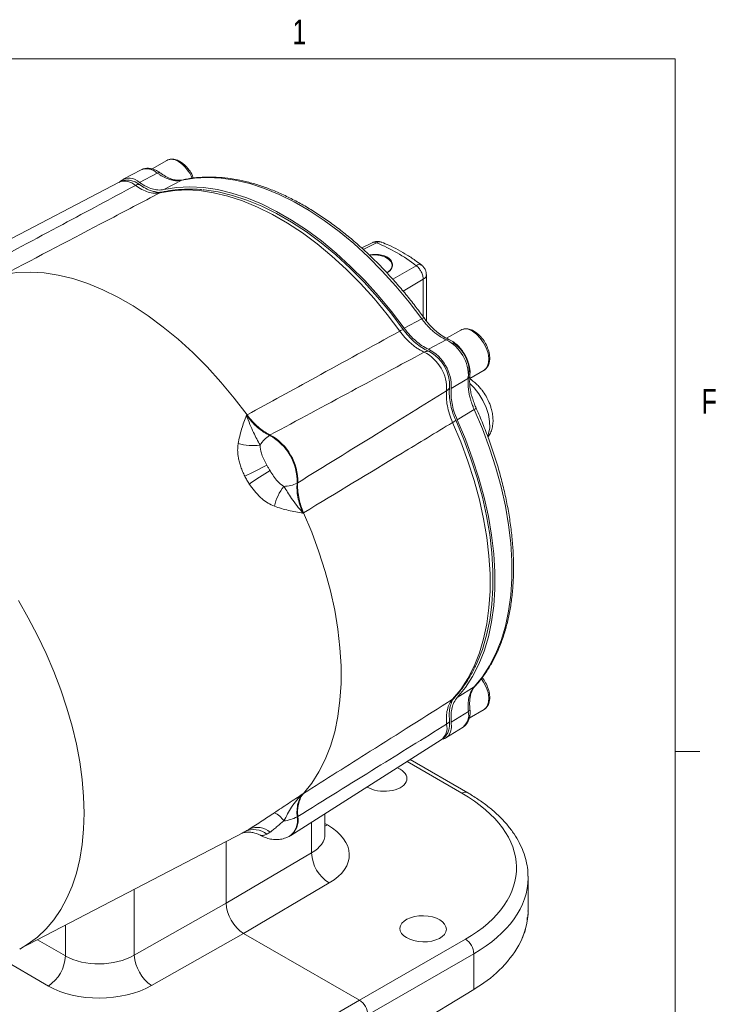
# Model space of a CAD drawing. Header units: inches. Extents: x 0.3 to 33.9, y 0.2 to 21.7.
# Tile 18 of 18: x 30.2 to 33.7, y 16.6 to 21.6. Entities that reach past the tile are written whole.
import ezdxf

# ---------------------------------------------------------------- set-up
doc = ezdxf.new("R2010")
doc.units = ezdxf.units.IN
doc.header["$MEASUREMENT"] = 0
doc.layers.add('SLD-0', color=7, linetype='Continuous', lineweight=15)
doc.styles.add('SLDTEXTSTYLE0', font='TXT', dxfattribs={"width": 0.75})

msp = doc.modelspace()

# ---------------------------------------------------------------- linework, layer by layer
at = {"color": 7, "linetype": 'Continuous', "lineweight": 15}
for p, q in [((30.9558, 20.8964), (30.8813, 20.8534)), ((30.8262, 20.849), (30.735, 20.8014)), ((30.9077, 20.8328), (30.8185, 20.785)), ((31.0312, 20.7964), (30.9411, 20.7491)), ((31.0379, 20.798), (31.0312, 20.7964)), ((30.7151, 20.7865), (29.917, 20.3702)), ((31.9926, 20.4809), (31.9399, 20.4542)), ((32.2664, 20.0853), (32.2664, 20.3195)), ((32.2433, 20.0966), (32.1551, 20.0483)), ((32.4403, 20.0395), (32.3687, 19.9981)), ((32.3667, 19.9905), (32.2776, 19.9426)), ((32.486, 19.795), (32.5576, 19.8364)), ((32.4784, 19.7971), (32.3924, 19.7439)), ((31.3613, 19.611), (31.3582, 19.6091)), ((32.5085, 19.6372), (32.4226, 19.585)), ((31.4746, 19.5073), (31.4777, 19.5092)), ((31.617, 19.268), (31.6138, 19.2663)), ((31.6437, 19.1145), (31.6469, 19.1162)), ((32.5085, 18.2375), (32.4226, 18.1831)), ((32.5134, 18.2425), (32.5085, 18.2375)), ((32.4784, 18.1123), (32.3924, 18.059)), ((32.4829, 18.079), (32.5576, 18.1221)), ((32.3648, 17.9784), (32.4517, 18.0336)), ((31.5824, 17.4857), (32.342, 17.9686)), ((32.4751, 17.7016), (32.1852, 17.869)), ((31.6469, 17.6986), (31.6437, 17.6969)), ((31.6138, 17.5797), (31.617, 17.5814)), ((31.7544, 17.4914), (31.7544, 17.5951)), ((30.2133, 16.9122), (31.3433, 17.5016)), ((31.5748, 17.4815), (31.5779, 17.4831)), ((31.2548, 17.4555), (31.2548, 17.1442)), ((31.6873, 17.3984), (31.2548, 17.1442)), ((32.7804, 17.1105), (32.7804, 17.2718)), ((31.3432, 16.9912), (31.7764, 17.2458)), ((31.2548, 17.1442), (30.7911, 16.881)), ((30.8786, 16.7275), (31.3432, 16.9912)), ((31.9289, 16.653), (31.3432, 16.9912)), ((32.4634, 16.9616), (31.9289, 16.653)), ((31.9713, 16.5796), (32.5058, 16.8881)), ((32.5058, 16.8881), (32.5058, 16.7082)), ((32.5058, 16.7082), (31.9713, 16.3831)), ((31.9289, 16.653), (31.3657, 16.3279))]:
    msp.add_line(p, q, dxfattribs=at)
at = {"color": 8, "linetype": 'Continuous', "lineweight": 15}
for p, q in [((32.0143, 20.4804), (31.9478, 20.447)), ((32.0972, 20.2958), (32.2148, 20.3647)), ((32.1486, 20.2365), (32.2503, 20.2959)), ((32.2503, 20.1066), (32.2503, 20.2959)), ((32.1695, 17.859), (32.4462, 17.6993)), ((31.6873, 17.5524), (31.6873, 17.3984)), ((31.7673, 17.5388), (31.7544, 17.5462)), ((31.7673, 17.5388), (31.7544, 17.5328)), ((30.7911, 16.881), (30.7911, 17.2135)), ((30.4438, 17.0324), (30.4438, 16.8768)), ((30.4438, 16.8768), (30.3022, 16.9585)), ((30.1087, 16.8688), (30.3577, 16.725))]:
    msp.add_line(p, q, dxfattribs=at)
at = {"color": 7, "linetype": 'Continuous', "lineweight": 15, "flags": 128}
for points in [[(31.0312, 20.7964), (31.095, 20.807), (31.1615, 20.8106), (31.2305, 20.8072), (31.3016, 20.7968), (31.3744, 20.7795), (31.4485, 20.7554), (31.5236, 20.7245), (31.5993, 20.6871), (31.6751, 20.6433), (31.7508, 20.5933), (31.8259, 20.5375), (31.9001, 20.476), (31.9728, 20.4093), (32.0439, 20.3376), (32.1129, 20.2613), (32.1795, 20.1809), (32.2433, 20.0966)], [(30.7786, 20.7942), (30.7964, 20.7879), (30.8178, 20.7752)], [(30.9212, 20.7332), (30.9849, 20.7437), (31.0515, 20.7473), (31.1204, 20.7438), (31.1914, 20.7334), (31.2642, 20.7161), (31.3382, 20.6919), (31.4133, 20.6611), (31.4889, 20.6237), (31.5647, 20.5799), (31.6403, 20.53), (31.7153, 20.4743), (31.7894, 20.4129), (31.8621, 20.3463), (31.9331, 20.2747), (32.0021, 20.1985), (32.0686, 20.1181), (32.1324, 20.034)], [(30.9411, 20.7491), (31.005, 20.7596), (31.0717, 20.7631), (31.1408, 20.7597), (31.212, 20.7492), (31.2849, 20.7319), (31.3591, 20.7077), (31.4343, 20.6767), (31.5101, 20.6392), (31.5861, 20.5954), (31.6618, 20.5454), (31.737, 20.4895), (31.8113, 20.428), (31.8842, 20.3612), (31.9554, 20.2894), (32.0245, 20.2131), (32.0912, 20.1326), (32.1551, 20.0483)], [(31.137, 20.7483), (31.1443, 20.7476), (31.2148, 20.7373), (31.2871, 20.7201), (31.3607, 20.6961), (31.4353, 20.6654), (31.5104, 20.6282), (31.5857, 20.5847), (31.6609, 20.5352), (31.7354, 20.4797), (31.8091, 20.4187), (31.8813, 20.3525), (31.9519, 20.2814), (32.0204, 20.2057), (32.0865, 20.1258), (32.1499, 20.0422)], [(31.9794, 20.4177), (31.9817, 20.418), (32.0079, 20.4191), (32.0336, 20.4159), (32.0567, 20.4086), (32.0753, 20.3979), (32.0879, 20.3846), (32.0934, 20.3697), (32.0916, 20.3546), (32.0824, 20.3404), (32.0666, 20.3282)], [(30.1336, 20.3197), (30.1985, 20.3296), (30.266, 20.3325), (30.336, 20.3285), (30.408, 20.3174), (30.4817, 20.2995), (30.5567, 20.2748), (30.6326, 20.2434), (30.7091, 20.2055), (30.7858, 20.1612), (30.8623, 20.1108), (30.9383, 20.0545), (31.0133, 19.9927), (31.0869, 19.9255), (31.1589, 19.8534), (31.2289, 19.7767), (31.2964, 19.6957), (31.3613, 19.611)], [(32.5576, 19.8364), (32.5596, 19.8376), (32.5628, 19.84), (32.5739, 19.8538), (32.5804, 19.873), (32.5817, 19.8962), (32.5778, 19.922), (32.5689, 19.9488), (32.5557, 19.9749), (32.5389, 19.9987), (32.5195, 20.0187), (32.4989, 20.0336)], [(32.4761, 19.7991), (32.4814, 19.8158), (32.4827, 19.839), (32.4788, 19.8648), (32.4699, 19.8916), (32.4567, 19.9178), (32.4399, 19.9416), (32.4206, 19.9616), (32.3999, 19.9765)], [(32.5085, 19.6372), (32.5496, 19.5398), (32.586, 19.4419), (32.6176, 19.344), (32.6441, 19.2466), (32.6655, 19.1502), (32.6817, 19.0553), (32.6925, 18.9623), (32.6979, 18.8718), (32.6979, 18.7842), (32.6925, 18.6999), (32.6817, 18.6194), (32.6655, 18.5432), (32.6441, 18.4715), (32.6176, 18.4047), (32.586, 18.3433), (32.5496, 18.2874), (32.5085, 18.2375)], [(32.3988, 19.5724), (32.4398, 19.4751), (32.4762, 19.3773), (32.5077, 19.2795), (32.5341, 19.1822), (32.5555, 19.0859), (32.5716, 18.9911), (32.5824, 18.8982), (32.5878, 18.8078), (32.5878, 18.7202), (32.5824, 18.6361), (32.5716, 18.5556), (32.5555, 18.4794), (32.5341, 18.4078), (32.5077, 18.341), (32.4762, 18.2796), (32.4398, 18.2238), (32.3988, 18.1738)], [(32.4147, 19.5835), (32.4555, 19.4868), (32.4916, 19.3896), (32.5229, 19.2924), (32.5492, 19.1957), (32.5704, 19.1), (32.5864, 19.0058), (32.5971, 18.9135), (32.6025, 18.8236), (32.6025, 18.7367), (32.5971, 18.653), (32.5864, 18.5731), (32.5704, 18.4973), (32.5492, 18.4261), (32.5229, 18.3598), (32.5175, 18.3482)], [(32.4226, 19.585), (32.4636, 19.4875), (32.5, 19.3894), (32.5316, 19.2914), (32.5581, 19.1939), (32.5795, 19.0974), (32.5957, 19.0023), (32.6065, 18.9092), (32.6119, 18.8186), (32.6119, 18.7309), (32.6065, 18.6465), (32.5957, 18.5659), (32.5795, 18.4895), (32.5581, 18.4177), (32.5316, 18.3508), (32.5, 18.2892), (32.4636, 18.2332), (32.4226, 18.1831)], [(31.6469, 19.1162), (31.6879, 19.0177), (31.7242, 18.9187), (31.7557, 18.8198), (31.7821, 18.7214), (31.8035, 18.624), (31.8196, 18.5281), (31.8303, 18.4342), (31.8357, 18.3427), (31.8357, 18.2541), (31.8303, 18.1689), (31.8196, 18.0874), (31.8035, 18.0101), (31.7821, 17.9373), (31.7557, 17.8695), (31.7242, 17.8069), (31.6879, 17.7498), (31.6469, 17.6986)], [(32.5576, 18.1221), (32.5596, 18.1234), (32.5628, 18.1258), (32.5739, 18.1396), (32.5804, 18.1587), (32.5817, 18.1819), (32.5778, 18.2077), (32.5689, 18.2345), (32.5557, 18.2607), (32.5437, 18.2784)], [(32.3924, 18.059), (32.3926, 18.0319), (32.3876, 18.0085), (32.3776, 17.99), (32.363, 17.9773), (32.3517, 17.9725)], [(32.3835, 18.0633), (32.3839, 18.0383), (32.3799, 18.0184)]]:
    msp.add_lwpolyline(points, dxfattribs=at)
at = {"color": 8, "linetype": 'Continuous', "lineweight": 15, "flags": 128}
for points in [[(32.576, 19.504), (32.5809, 19.5165), (32.5863, 19.545), (32.586, 19.5773), (32.5801, 19.6121), (32.5687, 19.648), (32.5524, 19.6835), (32.5318, 19.7171), (32.5078, 19.7473), (32.486, 19.769)], [(30.2132, 16.9121), (30.2566, 16.9377), (30.3035, 16.9727), (30.3467, 17.0135), (30.3858, 17.0598), (30.4208, 17.1114), (30.4514, 17.1682), (30.4776, 17.2297), (30.4992, 17.2958), (30.5161, 17.3661), (30.5282, 17.4403), (30.5355, 17.5181), (30.538, 17.599), (30.5355, 17.6828), (30.5282, 17.769), (30.5161, 17.8572), (30.4992, 17.947), (30.4776, 18.038), (30.4514, 18.1298), (30.4208, 18.2219), (30.3858, 18.314), (30.3467, 18.4055), (30.3035, 18.496), (30.2566, 18.5852), (30.2062, 18.6726)]]:
    msp.add_lwpolyline(points, dxfattribs=at)
at = {"color": 8, "linetype": 'Continuous', "lineweight": 15}
for centre, radius, start, end in [((30.9804, 20.8456), 0.0565, 52.8951, 115.7945), ((30.8537, 20.7744), 0.0795, 47.2199, 110.2248), ((30.9184, 20.7401), 0.1786, 21.7832, 57.4553), ((30.7428, 20.7112), 0.0802, 47.0836, 110.1835), ((30.9393, 20.6986), 0.0391, 102.6791, 117.6398), ((32.0308, 20.4531), 0.0319, 70.3826, 121.1399), ((32.2306, 20.3452), 0.0251, 60.471, 129.0944), ((32.2373, 20.3221), 0.0292, 296.4204, 354.9734), ((32.4649, 19.9886), 0.0565, 52.8951, 115.7945), ((32.3779, 18.2068), 0.0391, 302.3547, 317.2889), ((32.2906, 18.0303), 0.0802, 309.8151, 12.9186), ((32.4627, 17.6748), 0.0295, 65.1624, 124.0928), ((31.5192, 17.5604), 0.0965, 304.9116, 11.5076)]:
    msp.add_arc(centre, radius, start, end, dxfattribs=at)
at = {"color": 7, "linetype": 'Continuous', "lineweight": 15}
for centre, radius, start, end in [((30.7666, 20.7334), 0.0732, 44.7886, 128.0733), ((30.8161, 20.7392), 0.036, 87.2583, 121.3878), ((31.7066, 19.716), 0.824, 51.929, 68.0764), ((32.1798, 19.9555), 0.0917, 109.0071, 121.1356), ((32.2707, 19.8062), 0.2078, 357.5132, 62.4868), ((32.2733, 19.8982), 0.0342, 81.5276, 120.05), ((32.1599, 19.7422), 0.2091, 357.41, 62.59), ((32.1779, 19.7526), 0.2147, 357.6889, 62.3111), ((32.1884, 19.7586), 0.1954, 357.41, 62.59), ((32.3517, 19.7624), 0.0342, 299.9437, 338.4647), ((32.3546, 19.6528), 0.0918, 298.8599, 310.9779), ((31.5601, 19.3766), 0.1562, 123.1956, 148.6362), ((31.3465, 19.2726), 0.2674, 358.6403, 61.3597), ((31.3495, 19.2743), 0.2676, 358.6456, 61.3544), ((31.3904, 19.7164), 0.2611, 253.4216, 278.0052), ((30.3677, 21.3651), 2.286, 295.4397, 298.565), ((32.6725, 17.3737), 2.2921, 121.4387, 124.5558), ((31.5434, 19.4057), 0.1562, 271.3629, 296.7994), ((31.7529, 19.0888), 0.2612, 141.998, 166.5762), ((32.4008, 18.0947), 0.0795, 309.7738, 12.7823), ((32.3516, 18.0798), 0.036, 298.6062, 332.7314), ((31.4535, 17.4993), 0.1111, 32.6015, 65.8997), ((31.5234, 17.7547), 0.197, 276.9152, 297.3272), ((31.5222, 17.5622), 0.0967, 305.1757, 11.4737), ((31.3954, 17.4095), 0.1059, 51.8204, 115.527), ((31.412, 17.4273), 0.0991, 48.9926, 113.5221), ((31.8699, 17.4027), 0.1827, 181.3652, 239.2034), ((32.4175, 16.8861), 0.0883, 1.2924, 58.7076), ((32.199, 17.2497), 0.6224, 299.539, 329.3045), ((30.2512, 16.8858), 0.1928, 303.5404, 357.3258), ((30.9938, 16.895), 0.2032, 183.9369, 235.477)]:
    msp.add_arc(centre, radius, start, end, dxfattribs=at)
for centre, major_axis, ratio, start_param, end_param in [((32.051, 17.7751), (0.1172, -0.0026), 0.561981, 3.927602, 7.081004), ((32.051, 17.7751), (0.1172, -0.0026), 0.561981, 0.797818, 0.955648), ((31.7815, 17.3356), (0.9399, -0.0208), 0.561981, 5.536387, 7.081004), ((31.5021, 17.3937), (0.375, -0.0083), 0.561981, 5.545114, 7.081004), ((31.7804, 17.286), (0.9999, -0.0208), 0.562909, 0.011712, 0.025172), ((31.3433, 17.0932), (-0.0625, 0.1082), 0.577909, 0.785669, 2.355552), ((31.7804, 17.0963), (0.9999, 0.0219), 0.591316, 5.964807, 6.270262), ((30.6206, 16.9868), (0.2499, 0.0089), 0.599485, 3.905762, 5.441651), ((30.6229, 16.8861), (0.375, 0.0087), 0.592198, 3.913199, 5.449089), ((31.9289, 16.604), (-0.03, 0.052), 0.577777, 3.927415, 5.497526)]:
    msp.add_ellipse(centre, major_axis=major_axis, ratio=ratio, start_param=start_param, end_param=end_param, dxfattribs=at)
at = {"color": 8, "linetype": 'Continuous', "lineweight": 15}
for centre, major_axis, ratio, start_param, end_param in [((31.5044, 17.4971), (0.25, -0.0082), 0.554197, 5.550838, 6.301329), ((31.7804, 17.286), (0.9999, -0.0208), 0.562909, 5.535679, 6.294897)]:
    msp.add_ellipse(centre, major_axis=major_axis, ratio=ratio, start_param=start_param, end_param=end_param, dxfattribs=at)
at = {"color": 7, "linetype": 'Continuous', "lineweight": 15}
msp.add_ellipse((32.2501, 17.0142), major_axis=(0.1172, -0.0026), ratio=0.561981, dxfattribs=at)
for points, knots in [([(31.0901, 20.8071), (31.0885, 20.8117), (31.0834, 20.8261), (31.0678, 20.8505), (31.0473, 20.8739), (31.0247, 20.8907), (31.0027, 20.901), (30.9779, 20.9052), (30.9635, 20.8995), (30.9558, 20.8964)], [0, 0, 0, 0, 0.0719711, 0.2252915, 0.409544, 0.5288294, 0.6668768, 0.8240261, 1, 1, 1, 1]), ([(30.9218, 20.8337), (30.9174, 20.8369), (30.9074, 20.8438), (30.891, 20.8513), (30.873, 20.8564), (30.8545, 20.8573), (30.8382, 20.8549), (30.8294, 20.85), (30.826, 20.8482)], [0, 0, 0, 0, 0.146059, 0.324632, 0.507537, 0.693185, 0.88208, 1, 1, 1, 1]), ([(30.7794, 20.7934), (30.7746, 20.7945), (30.7625, 20.7975), (30.7426, 20.796), (30.7252, 20.7923), (30.7169, 20.7869), (30.7149, 20.7856)], [0, 0, 0, 0, 0.2214807, 0.5602897, 0.8915242, 1, 1, 1, 1]), ([(30.9077, 20.8328), (30.9117, 20.83), (30.9213, 20.8233), (30.9351, 20.8151), (30.9508, 20.8075), (30.9669, 20.8008), (30.9858, 20.7962), (31.008, 20.7926), (31.0229, 20.795), (31.0312, 20.7964)], [0, 0, 0, 0, 0.093134, 0.221777, 0.318053, 0.456595, 0.594338, 0.772833, 1, 1, 1, 1]), ([(31.0377, 20.7984), (31.0287, 20.797), (31.0125, 20.7946), (30.9881, 20.7999), (30.9694, 20.8059), (30.9527, 20.8144), (30.9376, 20.8229), (30.9266, 20.8306), (30.9219, 20.8339)], [0, 0, 0, 0, 0.259046, 0.465773, 0.620947, 0.729269, 0.884383, 1, 1, 1, 1]), ([(32.2546, 20.1006), (32.2524, 20.1037), (32.2361, 20.1268), (32.2036, 20.1691), (32.1567, 20.2278), (32.1069, 20.2859), (32.0545, 20.343), (32.0001, 20.3983), (31.9438, 20.4514), (31.886, 20.5019), (31.827, 20.5494), (31.767, 20.5937), (31.7063, 20.6344), (31.6451, 20.6714), (31.5835, 20.7044), (31.522, 20.7333), (31.4605, 20.758), (31.3994, 20.7783), (31.3388, 20.7942), (31.2789, 20.8054), (31.2199, 20.8118), (31.1618, 20.8136), (31.1051, 20.81), (31.0631, 20.8046), (31.0408, 20.7988), (31.0361, 20.7976)], [0, 0, 0, 0, 0.006424, 0.047139, 0.089533, 0.133206, 0.177836, 0.223197, 0.269123, 0.31549, 0.362207, 0.409203, 0.456426, 0.503837, 0.551411, 0.59913, 0.646985, 0.694977, 0.743114, 0.791416, 0.839912, 0.888645, 0.937673, 0.987074, 1, 1, 1, 1]), ([(30.7974, 20.77), (30.6751, 20.7044), (30.4152, 20.5651), (30.155, 20.426), (30.0172, 20.3523)], [0, 0, 0, 0, 0.4703254, 1, 1, 1, 1]), ([(30.7974, 20.77), (30.8081, 20.7628), (30.8298, 20.7484), (30.862, 20.7357), (30.8933, 20.7294), (30.9118, 20.7319), (30.9212, 20.7332)], [0, 0, 0, 0, 0.245724, 0.500002, 0.745724, 1, 1, 1, 1]), ([(30.8178, 20.7752), (30.828, 20.7684), (30.8485, 20.7547), (30.8761, 20.7423), (30.8926, 20.7391), (30.8992, 20.7377)], [0, 0, 0, 0, 0.368972, 0.748644, 1, 1, 1, 1]), ([(30.8185, 20.785), (30.83, 20.7774), (30.8513, 20.7635), (30.8823, 20.7516), (30.9125, 20.7453), (30.9311, 20.7478), (30.9411, 20.7491)], [0, 0, 0, 0, 0.2668539, 0.4941326, 0.7280068, 1, 1, 1, 1]), ([(31.1335, 20.7485), (31.1311, 20.7488), (31.1066, 20.7519), (31.0614, 20.7522), (30.9999, 20.7491), (30.9568, 20.7424), (30.9345, 20.7375), (30.9307, 20.7367)], [0, 0, 0, 0, 0.034524, 0.344819, 0.653392, 0.941465, 1, 1, 1, 1]), ([(30.1336, 20.3197), (30.3072, 20.4108), (30.5698, 20.5487), (30.8322, 20.6865), (30.9212, 20.7332)], [0, 0, 0, 0, 0.661168, 1, 1, 1, 1]), ([(30.9304, 20.7369), (30.9272, 20.7363), (30.9193, 20.7349), (30.908, 20.7349), (30.8997, 20.7371), (30.8991, 20.7373)], [0, 0, 0, 0, 0.395533, 0.956421, 1, 1, 1, 1]), ([(32.0411, 20.4826), (32.0373, 20.4841), (32.0272, 20.4881), (32.0099, 20.4877), (31.9982, 20.483), (31.9927, 20.4809)], [0, 0, 0, 0, 0.244101, 0.649995, 1, 1, 1, 1]), ([(32.2429, 20.3667), (32.2338, 20.3737), (32.2098, 20.3922), (32.17, 20.4185), (32.1237, 20.4456), (32.0807, 20.4674), (32.0533, 20.4782), (32.0414, 20.4828)], [0, 0, 0, 0, 0.1376845, 0.3652385, 0.5944659, 0.8250877, 1, 1, 1, 1]), ([(31.9781, 20.4184), (31.9853, 20.4196), (32.0033, 20.4228), (32.0331, 20.4207), (32.0617, 20.4126), (32.0827, 20.3991), (32.0945, 20.3821), (32.0968, 20.3632), (32.0881, 20.345), (32.0766, 20.3325), (32.0665, 20.3285), (32.0652, 20.328)], [0, 0, 0, 0, 0.089757, 0.224152, 0.351936, 0.474013, 0.594278, 0.71727, 0.845887, 0.980503, 1, 1, 1, 1]), ([(32.2503, 20.2959), (32.25, 20.3018), (32.2492, 20.314), (32.2419, 20.3325), (32.233, 20.3468), (32.224, 20.3573), (32.218, 20.3621), (32.2148, 20.3647)], [0, 0, 0, 0, 0.241771, 0.499322, 0.700331, 0.837915, 1, 1, 1, 1]), ([(32.2661, 20.3195), (32.266, 20.3234), (32.2658, 20.3328), (32.2603, 20.3473), (32.2524, 20.3597), (32.245, 20.3648), (32.2425, 20.3665)], [0, 0, 0, 0, 0.21244, 0.511818, 0.837659, 1, 1, 1, 1]), ([(32.3805, 19.9918), (32.369, 19.9973), (32.3485, 20.0073), (32.3212, 20.0285), (32.301, 20.0463), (32.284, 20.0644), (32.269, 20.0815), (32.259, 20.095), (32.2547, 20.1007)], [0, 0, 0, 0, 0.260311, 0.467829, 0.623253, 0.73143, 0.885576, 1, 1, 1, 1]), ([(32.2433, 20.0966), (32.2466, 20.0921), (32.2547, 20.0814), (32.2669, 20.0668), (32.2814, 20.0513), (32.2966, 20.0363), (32.3159, 20.0207), (32.3394, 20.0035), (32.3569, 19.9952), (32.3667, 19.9905)], [0, 0, 0, 0, 0.093134, 0.221777, 0.318054, 0.456595, 0.594338, 0.772833, 1, 1, 1, 1]), ([(32.1324, 20.034), (31.9903, 19.9561), (31.7333, 19.8151), (31.4763, 19.6741), (31.3613, 19.611)], [0, 0, 0, 0, 0.55255, 1, 1, 1, 1]), ([(32.1324, 20.034), (32.1368, 20.0281), (32.1458, 20.0162), (32.1603, 19.9994), (32.1755, 19.9836), (32.1913, 19.9692), (32.2072, 19.9564), (32.2233, 19.9452), (32.2397, 19.9354), (32.2506, 19.9304), (32.2561, 19.9278)], [0, 0, 0, 0, 0.122352, 0.245715, 0.372298, 0.500002, 0.622352, 0.745715, 0.872297, 1, 1, 1, 1]), ([(32.1499, 20.0422), (32.1585, 20.031), (32.176, 20.0083), (32.2052, 19.9793), (32.2357, 19.955), (32.2603, 19.9401), (32.2745, 19.9338), (32.2783, 19.9321)], [0, 0, 0, 0, 0.225412, 0.457361, 0.682763, 0.914702, 1, 1, 1, 1]), ([(32.1551, 20.0483), (32.1649, 20.0356), (32.183, 20.0123), (32.2129, 19.9837), (32.2442, 19.9594), (32.2659, 19.9485), (32.2776, 19.9426)], [0, 0, 0, 0, 0.266835, 0.494114, 0.727989, 1, 1, 1, 1]), ([(32.5604, 19.8388), (32.5647, 19.8421), (32.5738, 19.849), (32.5843, 19.8697), (32.5882, 19.8986), (32.5824, 19.9325), (32.5705, 19.9637), (32.5526, 19.9936), (32.5317, 20.0169), (32.5092, 20.0337), (32.4872, 20.044), (32.4624, 20.0482), (32.448, 20.0425), (32.4403, 20.0395)], [0, 0, 0, 0, 0.064883, 0.137529, 0.260506, 0.360954, 0.455295, 0.545286, 0.653433, 0.723447, 0.804474, 0.896712, 1, 1, 1, 1]), ([(32.4602, 19.9156), (32.455, 19.9239), (32.4476, 19.9357), (32.4347, 19.9513), (32.4232, 19.9634), (32.4086, 19.9757), (32.3943, 19.9854), (32.3846, 19.9897), (32.3805, 19.9915)], [0, 0, 0, 0, 0.2488213, 0.350025, 0.5162401, 0.6860796, 0.8663529, 1, 1, 1, 1]), ([(31.4777, 19.5092), (31.6151, 19.5831), (31.8744, 19.7228), (32.134, 19.8622), (32.2561, 19.9278)], [0, 0, 0, 0, 0.529676, 1, 1, 1, 1]), ([(32.486, 19.8086), (32.4865, 19.8134), (32.4879, 19.8246), (32.4862, 19.8433), (32.4825, 19.862), (32.4771, 19.8794), (32.4703, 19.8969), (32.4638, 19.9088), (32.4602, 19.9156)], [0, 0, 0, 0, 0.144236, 0.335261, 0.520752, 0.657623, 0.808081, 1, 1, 1, 1]), ([(32.5178, 19.645), (32.515, 19.6516), (32.5083, 19.667), (32.501, 19.6885), (32.4938, 19.7123), (32.4885, 19.7387), (32.4838, 19.7729), (32.4854, 19.7957), (32.4864, 19.8084)], [0, 0, 0, 0, 0.114424, 0.268569, 0.376746, 0.532171, 0.739689, 1, 1, 1, 1]), ([(32.4784, 19.7971), (32.4775, 19.7863), (32.4759, 19.7669), (32.4791, 19.7381), (32.4829, 19.7135), (32.4884, 19.6928), (32.4945, 19.6725), (32.501, 19.6546), (32.5063, 19.6423), (32.5085, 19.6372)], [0, 0, 0, 0, 0.227167, 0.405662, 0.543405, 0.681946, 0.778223, 0.906866, 1, 1, 1, 1]), ([(32.5676, 19.7048), (32.5612, 19.7151), (32.5523, 19.7294), (32.537, 19.7483), (32.5234, 19.7632), (32.506, 19.7786), (32.4927, 19.7889), (32.4849, 19.7932), (32.4838, 19.7938)], [0, 0, 0, 0, 0.2830711, 0.3942857, 0.5782441, 0.7667962, 0.9677931, 1, 1, 1, 1]), ([(32.3688, 19.7327), (32.2509, 19.6598), (32.0003, 19.5047), (31.7497, 19.35), (31.617, 19.268)], [0, 0, 0, 0, 0.4703254, 1, 1, 1, 1]), ([(32.3688, 19.7327), (32.368, 19.7209), (32.3663, 19.6969), (32.3714, 19.6568), (32.3817, 19.6147), (32.3931, 19.5867), (32.3988, 19.5724)], [0, 0, 0, 0, 0.245724, 0.500002, 0.745724, 1, 1, 1, 1]), ([(32.3835, 19.7498), (32.3827, 19.7386), (32.381, 19.7158), (32.385, 19.678), (32.3939, 19.6385), (32.4039, 19.6092), (32.4115, 19.5909), (32.4136, 19.586), (32.4147, 19.5835)], [0, 0, 0, 0, 0.225409, 0.457356, 0.682755, 0.914693, 0.957325, 1, 1, 1, 1]), ([(32.3924, 19.7439), (32.3916, 19.7311), (32.3901, 19.7074), (32.3953, 19.6686), (32.405, 19.6281), (32.4164, 19.6001), (32.4226, 19.585)], [0, 0, 0, 0, 0.266854, 0.494133, 0.728007, 1, 1, 1, 1]), ([(32.5771, 19.4993), (32.5793, 19.502), (32.587, 19.5113), (32.5953, 19.5308), (32.6019, 19.5564), (32.6037, 19.5833), (32.6016, 19.6105), (32.5966, 19.6351), (32.5899, 19.6568), (32.5811, 19.6796), (32.5728, 19.6952), (32.5676, 19.7048)], [0, 0, 0, 0, 0.0522021, 0.1786258, 0.3093528, 0.4399979, 0.5630362, 0.6856774, 0.7757061, 0.8613031, 1, 1, 1, 1]), ([(31.3582, 19.6091), (31.3581, 19.609), (31.3537, 19.5974), (31.3451, 19.5742), (31.3288, 19.5278), (31.3211, 19.4907), (31.3159, 19.4662)], [0, 0, 0, 0, 0.002547, 0.254971, 0.506602, 1, 1, 1, 1]), ([(31.4268, 19.4579), (31.4158, 19.4786), (31.3985, 19.5112), (31.3751, 19.5626), (31.3636, 19.5929), (31.3582, 19.6089), (31.3582, 19.6091)], [0, 0, 0, 0, 0.458943, 0.721865, 0.99767, 1, 1, 1, 1]), ([(31.4746, 19.5073), (31.4645, 19.5125), (31.4439, 19.5232), (31.4137, 19.5468), (31.3844, 19.5752), (31.367, 19.5977), (31.3582, 19.6091)], [0, 0, 0, 0, 0.246206, 0.499999, 0.746205, 1, 1, 1, 1]), ([(31.3613, 19.611), (31.3638, 19.6076), (31.3745, 19.5933), (31.395, 19.5698), (31.4314, 19.5354), (31.4596, 19.5194), (31.4777, 19.5092)], [0, 0, 0, 0, 0.07334, 0.313043, 0.559699, 1, 1, 1, 1]), ([(32.5124, 18.241), (32.5135, 18.242), (32.5276, 18.2559), (32.5516, 18.287), (32.5841, 18.3342), (32.6127, 18.3859), (32.6378, 18.4414), (32.6591, 18.5005), (32.6765, 18.563), (32.6901, 18.6286), (32.6997, 18.6972), (32.7055, 18.7683), (32.7073, 18.8418), (32.7052, 18.9174), (32.6992, 18.9947), (32.6894, 19.0735), (32.6758, 19.1535), (32.6585, 19.2343), (32.6377, 19.3154), (32.6134, 19.3966), (32.5861, 19.4771), (32.5559, 19.5559), (32.533, 19.6118), (32.5195, 19.641), (32.5176, 19.645)], [0, 0, 0, 0, 0.003984, 0.053624, 0.103364, 0.153193, 0.203093, 0.253044, 0.303024, 0.353012, 0.402993, 0.452952, 0.502874, 0.552749, 0.602563, 0.652302, 0.701945, 0.75146, 0.800794, 0.849861, 0.898497, 0.946362, 0.992612, 1, 1, 1, 1]), ([(31.6469, 19.1162), (31.8127, 19.2168), (32.0633, 19.3688), (32.3139, 19.5209), (32.3988, 19.5724)], [0, 0, 0, 0, 0.6611682, 1, 1, 1, 1]), ([(31.3159, 19.4662), (31.3152, 19.4606), (31.3138, 19.4493), (31.3134, 19.4316), (31.3145, 19.4134), (31.3173, 19.3933), (31.3221, 19.3714), (31.3293, 19.3477), (31.3384, 19.324), (31.3459, 19.3085), (31.3497, 19.3007)], [0, 0, 0, 0, 0.10625, 0.213339, 0.322986, 0.433471, 0.571658, 0.711273, 0.855011, 1, 1, 1, 1]), ([(31.4608, 19.3573), (31.4597, 19.3593), (31.4538, 19.3701), (31.4436, 19.3901), (31.4302, 19.4217), (31.4281, 19.4444), (31.4268, 19.4579)], [0, 0, 0, 0, 0.061603, 0.328469, 0.601193, 1, 1, 1, 1]), ([(31.5471, 19.2495), (31.5361, 19.2574), (31.5168, 19.271), (31.4949, 19.3005), (31.483, 19.3196), (31.477, 19.3293)], [0, 0, 0, 0, 0.398876, 0.694912, 1, 1, 1, 1]), ([(31.3724, 19.2614), (31.3742, 19.2586), (31.3844, 19.2434), (31.4051, 19.2167), (31.4352, 19.1871), (31.4668, 19.1638), (31.4881, 19.1542), (31.4988, 19.1494)], [0, 0, 0, 0, 0.054789, 0.306864, 0.566571, 0.779999, 1, 1, 1, 1]), ([(31.6437, 19.1145), (31.6431, 19.116), (31.6369, 19.13), (31.6267, 19.1572), (31.6172, 19.1952), (31.6122, 19.2324), (31.6133, 19.2549), (31.6138, 19.2663)], [0, 0, 0, 0, 0.0286615, 0.2680197, 0.5143301, 0.7536885, 1, 1, 1, 1]), ([(31.617, 19.268), (31.6167, 19.2647), (31.6157, 19.2506), (31.6167, 19.2235), (31.6227, 19.1875), (31.6326, 19.1512), (31.6421, 19.128), (31.6469, 19.1162)], [0, 0, 0, 0, 0.073245, 0.312639, 0.558976, 0.776893, 1, 1, 1, 1]), ([(31.6437, 19.1145), (31.6436, 19.1146), (31.6324, 19.1273), (31.612, 19.1524), (31.5791, 19.1984), (31.5595, 19.2297), (31.5471, 19.2495)], [0, 0, 0, 0, 0.00233, 0.278135, 0.541057, 1, 1, 1, 1]), ([(31.4988, 19.1494), (31.5227, 19.1415), (31.5587, 19.1297), (31.6069, 19.1206), (31.6314, 19.1165), (31.6436, 19.1145), (31.6437, 19.1145)], [0, 0, 0, 0, 0.493398, 0.745029, 0.997453, 1, 1, 1, 1]), ([(32.4067, 18.1803), (32.414, 18.1886), (32.4347, 18.2117), (32.4654, 18.2537), (32.4945, 18.3005), (32.5096, 18.3325), (32.5155, 18.3451)], [0, 0, 0, 0, 0.172026, 0.483942, 0.797154, 1, 1, 1, 1]), ([(32.5604, 18.1246), (32.5647, 18.1278), (32.5738, 18.1347), (32.5843, 18.1554), (32.5882, 18.1843), (32.5825, 18.2184), (32.5702, 18.2491), (32.5583, 18.2714), (32.5494, 18.2809), (32.5475, 18.2829)], [0, 0, 0, 0, 0.114025, 0.241692, 0.457809, 0.634333, 0.800126, 0.958275, 1, 1, 1, 1]), ([(32.5085, 18.2375), (32.5032, 18.2309), (32.4938, 18.2193), (32.4857, 18.1982), (32.4802, 18.1795), (32.478, 18.1623), (32.4768, 18.1449), (32.4769, 18.1288), (32.4779, 18.1172), (32.4784, 18.1123)], [0, 0, 0, 0, 0.227167, 0.405662, 0.543405, 0.681947, 0.778223, 0.906866, 1, 1, 1, 1]), ([(32.4864, 18.124), (32.4859, 18.1298), (32.4847, 18.1432), (32.4849, 18.1604), (32.486, 18.1792), (32.4901, 18.1984), (32.4977, 18.2222), (32.5079, 18.235), (32.5136, 18.2421)], [0, 0, 0, 0, 0.115617, 0.27073, 0.379053, 0.534227, 0.740954, 1, 1, 1, 1]), ([(32.3988, 18.1738), (32.2604, 18.0863), (32.0098, 17.9279), (31.7591, 17.7695), (31.6469, 17.6986)], [0, 0, 0, 0, 0.55255, 1, 1, 1, 1]), ([(32.3988, 18.1738), (32.3932, 18.1666), (32.3818, 18.1519), (32.3716, 18.1221), (32.3664, 18.0875), (32.368, 18.0614), (32.3688, 18.0482)], [0, 0, 0, 0, 0.245724, 0.500002, 0.745724, 1, 1, 1, 1]), ([(32.4226, 18.1831), (32.4165, 18.1753), (32.4054, 18.1607), (32.3956, 18.1319), (32.3901, 18.0989), (32.3916, 18.073), (32.3924, 18.059)], [0, 0, 0, 0, 0.266835, 0.494114, 0.727989, 1, 1, 1, 1]), ([(32.3912, 18.1515), (32.3925, 18.1553), (32.3959, 18.1657), (32.4016, 18.1749), (32.4057, 18.1788), (32.4068, 18.1799)], [0, 0, 0, 0, 0.29277, 0.805442, 1, 1, 1, 1]), ([(32.3914, 18.1514), (32.3904, 18.1491), (32.3858, 18.1379), (32.3823, 18.1131), (32.3817, 18.0874), (32.3829, 18.0703), (32.3833, 18.0656), (32.3835, 18.0633)], [0, 0, 0, 0, 0.098567, 0.472998, 0.858289, 0.929109, 1, 1, 1, 1]), ([(32.452, 18.0341), (32.4526, 18.0344), (32.4596, 18.0378), (32.4696, 18.0491), (32.4803, 18.0668), (32.4859, 18.0871), (32.4879, 18.1064), (32.4866, 18.119), (32.4862, 18.1241)], [0, 0, 0, 0, 0.021358, 0.240324, 0.447077, 0.658114, 0.862588, 1, 1, 1, 1]), ([(31.617, 17.5814), (31.7497, 17.6639), (32.0003, 17.8197), (32.2509, 17.9751), (32.3688, 18.0482)], [0, 0, 0, 0, 0.5296757, 1, 1, 1, 1]), ([(32.3419, 17.9695), (32.3446, 17.971), (32.354, 17.9762), (32.366, 17.9903), (32.3758, 18.0057), (32.3787, 18.0159), (32.3795, 18.019)], [0, 0, 0, 0, 0.1467549, 0.5024698, 0.8504701, 1, 1, 1, 1]), ([(31.6437, 17.6969), (31.6436, 17.6968), (31.6314, 17.6886), (31.6069, 17.6722), (31.5587, 17.6402), (31.5227, 17.6164), (31.4988, 17.6007)], [0, 0, 0, 0, 0.002547, 0.254971, 0.506602, 1, 1, 1, 1]), ([(31.5471, 17.5591), (31.5595, 17.583), (31.5791, 17.6206), (31.612, 17.6657), (31.6324, 17.687), (31.6436, 17.6968), (31.6437, 17.6969)], [0, 0, 0, 0, 0.458943, 0.721865, 0.99767, 1, 1, 1, 1]), ([(31.6138, 17.5797), (31.6133, 17.5915), (31.6122, 17.6154), (31.6174, 17.6471), (31.6273, 17.6755), (31.6382, 17.6897), (31.6437, 17.6969)], [0, 0, 0, 0, 0.243914, 0.495196, 0.743693, 1, 1, 1, 1]), ([(31.6469, 17.6986), (31.6453, 17.6967), (31.6382, 17.6884), (31.628, 17.6706), (31.6196, 17.6435), (31.6156, 17.6136), (31.6165, 17.5922), (31.617, 17.5814)], [0, 0, 0, 0, 0.073245, 0.312639, 0.558976, 0.776893, 1, 1, 1, 1]), ([(32.7796, 17.2804), (32.7794, 17.2907), (32.7788, 17.3168), (32.7708, 17.3583), (32.7566, 17.4046), (32.7361, 17.45), (32.7098, 17.4944), (32.6775, 17.5375), (32.6395, 17.579), (32.596, 17.6187), (32.5472, 17.6563), (32.506, 17.6835), (32.4811, 17.6981), (32.4751, 17.7016)], [0, 0, 0, 0, 0.064025, 0.161119, 0.258586, 0.356885, 0.456297, 0.556889, 0.658541, 0.761013, 0.864028, 0.967339, 1, 1, 1, 1]), ([(31.4988, 17.6007), (31.4884, 17.5938), (31.4671, 17.5797), (31.4347, 17.558), (31.4018, 17.5363), (31.3824, 17.5243), (31.3724, 17.5182)], [0, 0, 0, 0, 0.21336, 0.43352, 0.711269, 1, 1, 1, 1]), ([(31.477, 17.5021), (31.4782, 17.5029), (31.4846, 17.5073), (31.4968, 17.5169), (31.5175, 17.5349), (31.536, 17.5501), (31.5471, 17.5591)], [0, 0, 0, 0, 0.061603, 0.328469, 0.601193, 1, 1, 1, 1]), ([(31.334, 17.4971), (31.3343, 17.4972), (31.3347, 17.4974), (31.3405, 17.4993), (31.3511, 17.5016), (31.3662, 17.503), (31.3854, 17.5021), (31.4068, 17.4967), (31.4218, 17.4913), (31.4285, 17.4866), (31.4285, 17.4866)], [0, 0, 0, 0, 0.129665, 0.248452, 0.366154, 0.49583, 0.647599, 0.817564, 0.998937, 1, 1, 1, 1]), ([(31.4285, 17.4871), (31.4317, 17.4852), (31.4433, 17.4781), (31.4654, 17.4703), (31.4938, 17.4647), (31.5225, 17.465), (31.5498, 17.4701), (31.5662, 17.4777), (31.574, 17.4813)], [0, 0, 0, 0, 0.074176, 0.268998, 0.458531, 0.645458, 0.831261, 1, 1, 1, 1]), ([(31.7544, 17.4909), (31.7544, 17.4908), (31.7545, 17.4905), (31.7545, 17.4911), (31.7545, 17.4914)], [0, 0, 0, 0, 0.363168, 1, 1, 1, 1]), ([(32.776, 17.0708), (32.7742, 17.0518), (32.7697, 17.0047), (32.7474, 16.9592), (32.7341, 16.932)], [0, 0, 0, 0, 0.401727, 1, 1, 1, 1]), ([(32.7778, 17.0707), (32.7785, 17.0752), (32.7802, 17.0864), (32.7799, 17.0976), (32.7796, 17.1042)], [0, 0, 0, 0, 0.407875, 1, 1, 1, 1])]:
    msp.add_open_spline(points, degree=3, knots=knots, dxfattribs=at)
at = {"color": 8, "linetype": 'Continuous', "lineweight": 15}
for points, knots in [([(30.9216, 20.834), (30.9215, 20.834), (30.9203, 20.8357), (30.9155, 20.836), (30.9103, 20.8338), (30.9077, 20.8328)], [0, 0, 0, 0, 0.0266993, 0.5133497, 1, 1, 1, 1]), ([(32.0143, 20.4804), (32.0113, 20.4814), (32.0056, 20.4833), (31.9983, 20.4833), (31.9946, 20.4813), (31.9929, 20.4804)], [0, 0, 0, 0, 0.38597, 0.713589, 1, 1, 1, 1]), ([(32.2543, 20.1004), (32.2543, 20.1006), (32.2542, 20.1015), (32.2506, 20.1005), (32.2457, 20.0979), (32.2433, 20.0966)], [0, 0, 0, 0, 0.164222, 0.582111, 1, 1, 1, 1]), ([(32.3805, 19.9914), (32.3786, 19.9921), (32.3745, 19.9937), (32.3695, 19.9917), (32.3667, 19.9905)], [0, 0, 0, 0, 0.437111, 1, 1, 1, 1]), ([(32.486, 19.8086), (32.4857, 19.8067), (32.485, 19.8022), (32.4808, 19.799), (32.4784, 19.7971)], [0, 0, 0, 0, 0.438414, 1, 1, 1, 1]), ([(32.5173, 19.6448), (32.5175, 19.6447), (32.5183, 19.6442), (32.5155, 19.6415), (32.5109, 19.6386), (32.5085, 19.6372)], [0, 0, 0, 0, 0.166235, 0.583118, 1, 1, 1, 1]), ([(32.4863, 18.1237), (32.4864, 18.1236), (32.4872, 18.1217), (32.485, 18.1175), (32.4806, 18.114), (32.4784, 18.1123)], [0, 0, 0, 0, 0.0267782, 0.5133891, 1, 1, 1, 1]), ([(31.3497, 17.505), (31.3482, 17.5042), (31.3458, 17.5029), (31.344, 17.502), (31.3433, 17.5017)], [0, 0, 0, 0, 0.638561, 1, 1, 1, 1]), ([(31.4286, 17.4866), (31.4299, 17.4861), (31.4323, 17.4852), (31.4385, 17.4856), (31.4451, 17.4869), (31.4526, 17.4891), (31.4581, 17.4915), (31.4608, 17.4927)], [0, 0, 0, 0, 0.238644, 0.425299, 0.613656, 0.80625, 1, 1, 1, 1])]:
    msp.add_open_spline(points, degree=3, knots=knots, dxfattribs=at)
at = {"color": 7, "linetype": 'Continuous', "lineweight": 15}
for points in [[(31.477, 19.3293), (31.4742, 19.3339), (31.4687, 19.3432), (31.4634, 19.3526), (31.4608, 19.3573)], [(31.3497, 19.3007), (31.3532, 19.294), (31.3603, 19.2806), (31.3684, 19.2678), (31.3724, 19.2614)], [(31.3724, 17.5182), (31.3684, 17.5157), (31.3603, 17.5109), (31.3532, 17.507), (31.3497, 17.505)], [(31.4608, 17.4927), (31.4634, 17.494), (31.4687, 17.4967), (31.4742, 17.5003), (31.477, 17.5021)]]:
    msp.add_open_spline(points, degree=3, dxfattribs=at)
at = {"layer": 'SLD-0'}
for p, q in [((0.5229, 21.4106), (33.5229, 21.4106)), ((33.5229, 0.4106), (33.5229, 21.4106)), ((33.5229, 17.9106), (33.6479, 17.9106))]:
    msp.add_line(p, q, dxfattribs=at)

# ---------------------------------------------------------------- texts
at = {"color": 7, "linetype": 'Continuous', "lineweight": 0, "char_height": 0.125, "attachment_point": 1, "style": 'SLDTEXTSTYLE0'}
for s, insert in [('1', (31.5904, 21.6076)), ('F', (33.6564, 19.7422))]:
    msp.add_mtext(s, dxfattribs=dict(at, insert=insert))

doc.saveas('drawing.dxf')
